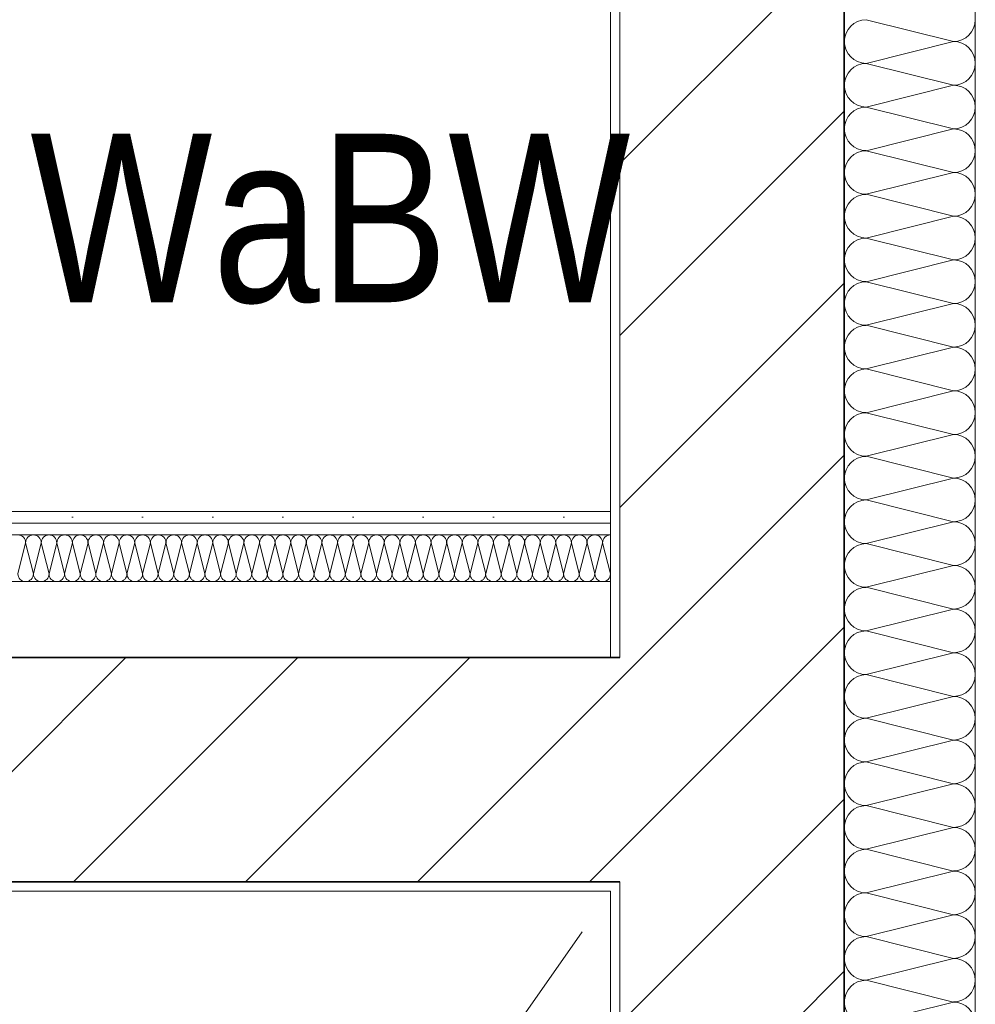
# Model space of a CAD drawing. Header units: metres. Extents: x -177922 to 5550634, y -507967 to 368279.
# Tile 98 of 125: x 3709437 to 3710458, y -50275 to -49222. Entities that reach past the tile are written whole.
import ezdxf

# ---------------------------------------------------------------- set-up
doc = ezdxf.new("R2010")
doc.units = ezdxf.units.M
doc.header["$LTSCALE"] = 0.05
doc.linetypes.add('Strichlinie_ eng', pattern=[4600, 3000, -1600])
for name, color, linetype in [('A_1_Bauteilschraffuren', 7, 'Continuous'), ('A_1_Wände_Außen', 7, 'Continuous'), ('A_1_Wände_Innen_Massiv', 7, 'Continuous'), ('A_1_Wände_Innen_Trockenbau', 7, 'Continuous'), ('A_4_Etiketten_allgemein_100_50', 7, 'Continuous'), ('A_4_Etiketten_UHD', 7, 'Continuous'), ('A_4_Umgrenzung_Raumlegende', 7, 'Continuous')]:
    doc.layers.add(name, color=color, linetype=linetype)
doc.styles.add('ERSTELLTER_STIL_1', font='txt')
doc.dimstyles.new('ERSTELLTER_STIL__21', dxfattribs={"dimtxt": 0.18, "dimasz": 182.4, "dimexe": 0.18, "dimexo": 0.0625, "dimgap": 0, "dimtad": 0, "dimtih": 1, "dimtoh": 1, "dimdec": 4, "dimzin": 0, "dimdsep": 46, "dimcen": 0.09, "dimadec": 0, "dimazin": 0, "dimtfac": 1, "dimtdec": 4, "dimtmove": 0, "dimatfit": 3, "dimldrblk": 'ARROWHEAD_1', "dimfxl": 1, "dimtolj": 1, "dimtzin": 0, "dimarcsym": 0})
pattern_1 = [(45, (3733493.5, -38278.93), (-91.9239, 91.9239), [])]
pattern_2 = [(0, (3733493.5, -38278.93), (0, 173.2051), [0, -100]), (0, (3733543.5, -38192.32), (0, 173.2051), [0, -100])]
pattern_3 = [(0, (3733493.5, -38278.926), (0, 75), [0, -75])]

# ---------------------------------------------------------------- blocks, each defined once
blk = doc.blocks.new('*X129', base_point=(3733493.5, -38278.9))
at = {"layer": 'A_1_Bauteilschraffuren', "color": 253, "linetype": 'Continuous', "lineweight": 13}
for p, q in [((3710435.2, -49245.6), (3710341.8, -49222.3)), ((3710435.2, -49245.6), (3710341.8, -49268.9)), ((3710435.2, -49292.3), (3710341.8, -49268.9)), ((3710435.2, -49292.3), (3710341.8, -49315.6)), ((3710435.2, -49338.9), (3710341.8, -49315.6)), ((3710435.2, -49338.9), (3710341.8, -49362.3)), ((3710435.2, -49385.6), (3710341.8, -49362.3)), ((3710435.2, -49385.6), (3710341.8, -49408.9)), ((3710435.2, -49432.3), (3710341.8, -49408.9)), ((3710435.2, -49432.3), (3710341.8, -49455.6)), ((3710435.2, -49478.9), (3710341.8, -49455.6)), ((3710435.2, -49478.9), (3710341.8, -49502.3)), ((3710435.2, -49525.6), (3710341.8, -49502.3)), ((3710435.2, -49525.6), (3710341.8, -49548.9)), ((3710435.2, -49572.3), (3710341.8, -49548.9)), ((3710435.2, -49572.3), (3710341.8, -49595.6)), ((3710435.2, -49618.9), (3710341.8, -49595.6)), ((3710435.2, -49618.9), (3710341.8, -49642.3)), ((3710435.2, -49665.6), (3710341.8, -49642.3)), ((3710435.2, -49665.6), (3710341.8, -49688.9)), ((3710435.2, -49712.3), (3710341.8, -49688.9)), ((3710435.2, -49712.3), (3710341.8, -49735.6)), ((3710435.2, -49758.9), (3710341.8, -49735.6)), ((3710435.2, -49758.9), (3710341.8, -49782.3)), ((3710435.2, -49805.6), (3710341.8, -49782.3)), ((3710435.2, -49805.6), (3710341.8, -49828.9)), ((3710435.2, -49852.3), (3710341.8, -49828.9)), ((3710435.2, -49852.3), (3710341.8, -49875.6)), ((3710435.2, -49898.9), (3710341.8, -49875.6)), ((3710435.2, -49898.9), (3710341.8, -49922.3)), ((3710435.2, -49945.6), (3710341.8, -49922.3)), ((3710435.2, -49945.6), (3710341.8, -49968.9)), ((3710435.2, -49992.3), (3710341.8, -49968.9)), ((3710435.2, -49992.3), (3710341.8, -50015.6)), ((3710435.2, -50038.9), (3710341.8, -50015.6)), ((3710435.2, -50038.9), (3710341.8, -50062.3)), ((3710435.2, -50085.6), (3710341.8, -50062.3)), ((3710435.2, -50085.6), (3710341.8, -50108.9)), ((3710435.2, -50132.3), (3710341.8, -50108.9)), ((3710435.2, -50132.3), (3710341.8, -50155.6)), ((3710435.2, -50178.9), (3710341.8, -50155.6)), ((3710435.2, -50178.9), (3710341.8, -50202.3)), ((3710435.2, -50225.6), (3710341.8, -50202.3)), ((3710435.2, -50225.6), (3710341.8, -50248.9)), ((3710435.2, -50272.3), (3710341.8, -50248.9)), ((3710435.2, -50272.3), (3710341.8, -50295.6))]:
    blk.add_line(p, q, dxfattribs=at)
for centre, start, end in [((3710341.8, -49245.6), 90, 180), ((3710435.2, -49222.3), 270, 0), ((3710341.8, -49245.6), 180, 270), ((3710435.2, -49268.9), 0, 90), ((3710341.8, -49292.3), 90, 180), ((3710435.2, -49268.9), 270, 0), ((3710341.8, -49292.3), 180, 270), ((3710435.2, -49315.6), 0, 90), ((3710341.8, -49338.9), 90, 180), ((3710435.2, -49315.6), 270, 0), ((3710341.8, -49338.9), 180, 270), ((3710435.2, -49362.3), 0, 90), ((3710341.8, -49385.6), 90, 180), ((3710435.2, -49362.3), 270, 0), ((3710341.8, -49385.6), 180, 270), ((3710435.2, -49408.9), 0, 90), ((3710341.8, -49432.3), 90, 180), ((3710435.2, -49408.9), 270, 0), ((3710341.8, -49432.3), 180, 270), ((3710435.2, -49455.6), 0, 90), ((3710341.8, -49478.9), 90, 180), ((3710435.2, -49455.6), 270, 0), ((3710341.8, -49478.9), 180, 270), ((3710435.2, -49502.3), 0, 90), ((3710341.8, -49525.6), 90, 180), ((3710435.2, -49502.3), 270, 0), ((3710341.8, -49525.6), 180, 270), ((3710435.2, -49548.9), 0, 90), ((3710341.8, -49572.3), 90, 180), ((3710435.2, -49548.9), 270, 0), ((3710341.8, -49572.3), 180, 270), ((3710435.2, -49595.6), 0, 90), ((3710341.8, -49618.9), 90, 180), ((3710435.2, -49595.6), 270, 0), ((3710341.8, -49618.9), 180, 270), ((3710435.2, -49642.3), 0, 90), ((3710341.8, -49665.6), 90, 180), ((3710435.2, -49642.3), 270, 0), ((3710341.8, -49665.6), 180, 270), ((3710435.2, -49688.9), 0, 90), ((3710341.8, -49712.3), 90, 180), ((3710435.2, -49688.9), 270, 0), ((3710341.8, -49712.3), 180, 270), ((3710435.2, -49735.6), 0, 90), ((3710341.8, -49758.9), 90, 180), ((3710435.2, -49735.6), 270, 0), ((3710341.8, -49758.9), 180, 270), ((3710435.2, -49782.3), 0, 90), ((3710341.8, -49805.6), 90, 180), ((3710435.2, -49782.3), 270, 0), ((3710341.8, -49805.6), 180, 270), ((3710435.2, -49828.9), 0, 90), ((3710341.8, -49852.3), 90, 180), ((3710435.2, -49828.9), 270, 0), ((3710341.8, -49852.3), 180, 270), ((3710435.2, -49875.6), 0, 90), ((3710341.8, -49898.9), 90, 180), ((3710435.2, -49875.6), 270, 0), ((3710341.8, -49898.9), 180, 270), ((3710435.2, -49922.3), 0, 90), ((3710341.8, -49945.6), 90, 180), ((3710435.2, -49922.3), 270, 0), ((3710341.8, -49945.6), 180, 270), ((3710435.2, -49968.9), 0, 90), ((3710341.8, -49992.3), 90, 180), ((3710435.2, -49968.9), 270, 0), ((3710341.8, -49992.3), 180, 270), ((3710435.2, -50015.6), 0, 90), ((3710341.8, -50038.9), 90, 180), ((3710435.2, -50015.6), 270, 0), ((3710341.8, -50038.9), 180, 270), ((3710435.2, -50062.3), 0, 90), ((3710341.8, -50085.6), 90, 180), ((3710435.2, -50062.3), 270, 0), ((3710341.8, -50085.6), 180, 270), ((3710435.2, -50108.9), 0, 90), ((3710341.8, -50132.3), 90, 180), ((3710435.2, -50108.9), 270, 0), ((3710341.8, -50132.3), 180, 270), ((3710435.2, -50155.6), 0, 90), ((3710341.8, -50178.9), 90, 180), ((3710435.2, -50155.6), 270, 0), ((3710341.8, -50178.9), 180, 270), ((3710435.2, -50202.3), 0, 90), ((3710341.8, -50225.6), 90, 180), ((3710435.2, -50202.3), 270, 0), ((3710341.8, -50225.6), 180, 270), ((3710435.2, -50248.9), 0, 90), ((3710341.8, -50272.3), 90, 180), ((3710435.2, -50248.9), 270, 0), ((3710341.8, -50272.3), 180, 270), ((3710435.2, -50295.6), 0, 90)]:
    blk.add_arc(centre, 23.3, start, end, dxfattribs=at)
blk = doc.blocks.new('*X131', base_point=(3733493.5, -38278.9))
at = {"layer": 'A_1_Bauteilschraffuren', "color": 253, "linetype": 'Continuous', "lineweight": 13}
for p, q in [((3709443.5, -49781.3), (3709435.2, -49814.6)), ((3709443.5, -49781.3), (3709451.8, -49814.6)), ((3709460.2, -49781.3), (3709451.8, -49814.6)), ((3709460.2, -49781.3), (3709468.5, -49814.6)), ((3709476.8, -49781.3), (3709468.5, -49814.6)), ((3709476.8, -49781.3), (3709485.2, -49814.6)), ((3709493.5, -49781.3), (3709485.2, -49814.6)), ((3709493.5, -49781.3), (3709501.8, -49814.6)), ((3709510.2, -49781.3), (3709501.8, -49814.6)), ((3709510.2, -49781.3), (3709518.5, -49814.6)), ((3709526.8, -49781.3), (3709518.5, -49814.6)), ((3709526.8, -49781.3), (3709535.2, -49814.6)), ((3709543.5, -49781.3), (3709535.2, -49814.6)), ((3709543.5, -49781.3), (3709551.8, -49814.6)), ((3709560.2, -49781.3), (3709551.8, -49814.6)), ((3709560.2, -49781.3), (3709568.5, -49814.6)), ((3709576.8, -49781.3), (3709568.5, -49814.6)), ((3709576.8, -49781.3), (3709585.2, -49814.6)), ((3709593.5, -49781.3), (3709585.2, -49814.6)), ((3709593.5, -49781.3), (3709601.8, -49814.6)), ((3709610.2, -49781.3), (3709601.8, -49814.6)), ((3709610.2, -49781.3), (3709618.5, -49814.6)), ((3709626.8, -49781.3), (3709618.5, -49814.6)), ((3709626.8, -49781.3), (3709635.2, -49814.6)), ((3709643.5, -49781.3), (3709635.2, -49814.6)), ((3709643.5, -49781.3), (3709651.8, -49814.6)), ((3709660.2, -49781.3), (3709651.8, -49814.6)), ((3709660.2, -49781.3), (3709668.5, -49814.6)), ((3709676.8, -49781.3), (3709668.5, -49814.6)), ((3709676.8, -49781.3), (3709685.2, -49814.6)), ((3709693.5, -49781.3), (3709685.2, -49814.6)), ((3709693.5, -49781.3), (3709701.8, -49814.6)), ((3709710.2, -49781.3), (3709701.8, -49814.6)), ((3709710.2, -49781.3), (3709718.5, -49814.6)), ((3709726.8, -49781.3), (3709718.5, -49814.6)), ((3709726.8, -49781.3), (3709735.2, -49814.6)), ((3709743.5, -49781.3), (3709735.2, -49814.6)), ((3709743.5, -49781.3), (3709751.8, -49814.6)), ((3709760.2, -49781.3), (3709751.8, -49814.6)), ((3709760.2, -49781.3), (3709768.5, -49814.6)), ((3709776.8, -49781.3), (3709768.5, -49814.6)), ((3709776.8, -49781.3), (3709785.2, -49814.6)), ((3709793.5, -49781.3), (3709785.2, -49814.6)), ((3709793.5, -49781.3), (3709801.8, -49814.6)), ((3709810.2, -49781.3), (3709801.8, -49814.6)), ((3709810.2, -49781.3), (3709818.5, -49814.6)), ((3709826.8, -49781.3), (3709818.5, -49814.6)), ((3709826.8, -49781.3), (3709835.2, -49814.6)), ((3709843.5, -49781.3), (3709835.2, -49814.6)), ((3709843.5, -49781.3), (3709851.8, -49814.6)), ((3709860.2, -49781.3), (3709851.8, -49814.6)), ((3709860.2, -49781.3), (3709868.5, -49814.6)), ((3709876.8, -49781.3), (3709868.5, -49814.6)), ((3709876.8, -49781.3), (3709885.2, -49814.6)), ((3709893.5, -49781.3), (3709885.2, -49814.6)), ((3709893.5, -49781.3), (3709901.8, -49814.6)), ((3709910.2, -49781.3), (3709901.8, -49814.6)), ((3709910.2, -49781.3), (3709918.5, -49814.6)), ((3709926.8, -49781.3), (3709918.5, -49814.6)), ((3709926.8, -49781.3), (3709935.2, -49814.6)), ((3709943.5, -49781.3), (3709935.2, -49814.6)), ((3709943.5, -49781.3), (3709951.8, -49814.6)), ((3709960.2, -49781.3), (3709951.8, -49814.6)), ((3709960.2, -49781.3), (3709968.5, -49814.6)), ((3709976.8, -49781.3), (3709968.5, -49814.6)), ((3709976.8, -49781.3), (3709985.2, -49814.6)), ((3709993.5, -49781.3), (3709985.2, -49814.6)), ((3709993.5, -49781.3), (3710001.8, -49814.6)), ((3710010.2, -49781.3), (3710001.8, -49814.6)), ((3710010.2, -49781.3), (3710018.5, -49814.6)), ((3710026.8, -49781.3), (3710018.5, -49814.6)), ((3710026.8, -49781.3), (3710035.2, -49814.6)), ((3710043.5, -49781.3), (3710035.2, -49814.6)), ((3710043.5, -49781.3), (3710051.8, -49814.6)), ((3710060.2, -49781.3), (3710051.8, -49814.6)), ((3710060.2, -49781.3), (3710068.5, -49814.6))]:
    blk.add_line(p, q, dxfattribs=at)
for centre, start, end in [((3709435.2, -49781.3), 0, 90), ((3709451.8, -49781.3), 90, 180), ((3709451.8, -49781.3), 0, 90), ((3709468.5, -49781.3), 90, 180), ((3709468.5, -49781.3), 0, 90), ((3709485.2, -49781.3), 90, 180), ((3709485.2, -49781.3), 0, 90), ((3709501.8, -49781.3), 90, 180), ((3709501.8, -49781.3), 0, 90), ((3709518.5, -49781.3), 90, 180), ((3709518.5, -49781.3), 0, 90), ((3709535.2, -49781.3), 90, 180), ((3709535.2, -49781.3), 0, 90), ((3709551.8, -49781.3), 90, 180), ((3709551.8, -49781.3), 0, 90), ((3709568.5, -49781.3), 90, 180), ((3709568.5, -49781.3), 0, 90), ((3709585.2, -49781.3), 90, 180), ((3709585.2, -49781.3), 0, 90), ((3709601.8, -49781.3), 90, 180), ((3709601.8, -49781.3), 0, 90), ((3709618.5, -49781.3), 90, 180), ((3709618.5, -49781.3), 0, 90), ((3709635.2, -49781.3), 90, 180), ((3709635.2, -49781.3), 0, 90), ((3709651.8, -49781.3), 90, 180), ((3709651.8, -49781.3), 0, 90), ((3709668.5, -49781.3), 90, 180), ((3709668.5, -49781.3), 0, 90), ((3709685.2, -49781.3), 90, 180), ((3709685.2, -49781.3), 0, 90), ((3709701.8, -49781.3), 90, 180), ((3709701.8, -49781.3), 0, 90), ((3709718.5, -49781.3), 90, 180), ((3709718.5, -49781.3), 0, 90), ((3709735.2, -49781.3), 90, 180), ((3709735.2, -49781.3), 0, 90), ((3709751.8, -49781.3), 90, 180), ((3709751.8, -49781.3), 0, 90), ((3709768.5, -49781.3), 90, 180), ((3709768.5, -49781.3), 0, 90), ((3709785.2, -49781.3), 90, 180), ((3709785.2, -49781.3), 0, 90), ((3709801.8, -49781.3), 90, 180), ((3709801.8, -49781.3), 0, 90), ((3709818.5, -49781.3), 90, 180), ((3709818.5, -49781.3), 0, 90), ((3709835.2, -49781.3), 90, 180), ((3709835.2, -49781.3), 0, 90), ((3709851.8, -49781.3), 90, 180), ((3709851.8, -49781.3), 0, 90), ((3709868.5, -49781.3), 90, 180), ((3709868.5, -49781.3), 0, 90), ((3709885.2, -49781.3), 90, 180), ((3709885.2, -49781.3), 0, 90), ((3709901.8, -49781.3), 90, 180), ((3709901.8, -49781.3), 0, 90), ((3709918.5, -49781.3), 90, 180), ((3709918.5, -49781.3), 0, 90), ((3709935.2, -49781.3), 90, 180), ((3709935.2, -49781.3), 0, 90), ((3709951.8, -49781.3), 90, 180), ((3709951.8, -49781.3), 0, 90), ((3709968.5, -49781.3), 90, 180), ((3709968.5, -49781.3), 0, 90), ((3709985.2, -49781.3), 90, 180), ((3709985.2, -49781.3), 0, 90), ((3710001.8, -49781.3), 90, 180), ((3710001.8, -49781.3), 0, 90), ((3710018.5, -49781.3), 90, 180), ((3710018.5, -49781.3), 0, 90), ((3710035.2, -49781.3), 90, 180), ((3710035.2, -49781.3), 0, 90), ((3710051.8, -49781.3), 90, 180), ((3710051.8, -49781.3), 0, 90), ((3710068.5, -49781.3), 90, 180), ((3709443.5, -49814.6), 180, 270), ((3709443.5, -49814.6), 270, 0), ((3709460.2, -49814.6), 180, 270), ((3709460.2, -49814.6), 270, 0), ((3709476.8, -49814.6), 180, 270), ((3709476.8, -49814.6), 270, 0), ((3709493.5, -49814.6), 180, 270), ((3709493.5, -49814.6), 270, 0), ((3709510.2, -49814.6), 180, 270), ((3709510.2, -49814.6), 270, 0), ((3709526.8, -49814.6), 180, 270), ((3709526.8, -49814.6), 270, 0), ((3709543.5, -49814.6), 180, 270), ((3709543.5, -49814.6), 270, 0), ((3709560.2, -49814.6), 180, 270), ((3709560.2, -49814.6), 270, 0), ((3709576.8, -49814.6), 180, 270), ((3709576.8, -49814.6), 270, 0), ((3709593.5, -49814.6), 180, 270), ((3709593.5, -49814.6), 270, 0), ((3709610.2, -49814.6), 180, 270), ((3709610.2, -49814.6), 270, 0), ((3709626.8, -49814.6), 180, 270), ((3709626.8, -49814.6), 270, 0), ((3709643.5, -49814.6), 180, 270), ((3709643.5, -49814.6), 270, 0), ((3709660.2, -49814.6), 180, 270), ((3709660.2, -49814.6), 270, 0), ((3709676.8, -49814.6), 180, 270), ((3709676.8, -49814.6), 270, 0), ((3709693.5, -49814.6), 180, 270), ((3709693.5, -49814.6), 270, 0), ((3709710.2, -49814.6), 180, 270), ((3709710.2, -49814.6), 270, 0), ((3709726.8, -49814.6), 180, 270), ((3709726.8, -49814.6), 270, 0), ((3709743.5, -49814.6), 180, 270), ((3709743.5, -49814.6), 270, 0), ((3709760.2, -49814.6), 180, 270), ((3709760.2, -49814.6), 270, 0), ((3709776.8, -49814.6), 180, 270), ((3709776.8, -49814.6), 270, 0), ((3709793.5, -49814.6), 180, 270), ((3709793.5, -49814.6), 270, 0), ((3709810.2, -49814.6), 180, 270), ((3709810.2, -49814.6), 270, 0), ((3709826.8, -49814.6), 180, 270), ((3709826.8, -49814.6), 270, 0), ((3709843.5, -49814.6), 180, 270), ((3709843.5, -49814.6), 270, 0), ((3709860.2, -49814.6), 180, 270), ((3709860.2, -49814.6), 270, 0), ((3709876.8, -49814.6), 180, 270), ((3709876.8, -49814.6), 270, 0), ((3709893.5, -49814.6), 180, 270), ((3709893.5, -49814.6), 270, 0), ((3709910.2, -49814.6), 180, 270), ((3709910.2, -49814.6), 270, 0), ((3709926.8, -49814.6), 180, 270), ((3709926.8, -49814.6), 270, 0), ((3709943.5, -49814.6), 180, 270), ((3709943.5, -49814.6), 270, 0), ((3709960.2, -49814.6), 180, 270), ((3709960.2, -49814.6), 270, 0), ((3709976.8, -49814.6), 180, 270), ((3709976.8, -49814.6), 270, 0), ((3709993.5, -49814.6), 180, 270), ((3709993.5, -49814.6), 270, 0), ((3710010.2, -49814.6), 180, 270), ((3710010.2, -49814.6), 270, 0), ((3710026.8, -49814.6), 180, 270), ((3710026.8, -49814.6), 270, 0), ((3710043.5, -49814.6), 180, 270), ((3710043.5, -49814.6), 270, 0), ((3710060.2, -49814.6), 180, 270), ((3710060.2, -49814.6), 270, 0)]:
    blk.add_arc(centre, 8.33, start, end, dxfattribs=at)
blk = doc.blocks.new('ARROWHEAD_1')
at = {"color": 0, "linetype": 'Continuous', "lineweight": 0}
blk.add_line((0, 0), (-1, 0), dxfattribs=at)
blk.add_circle((0, 0), 0.25, dxfattribs=at)

msp = doc.modelspace()

# ---------------------------------------------------------------- hatches: boundary and pattern name
at = {"layer": 'A_1_Bauteilschraffuren', "linetype": 'Continuous', "lineweight": 13}
h = msp.add_hatch(dxfattribs=at)
h.set_pattern_fill('Verputz_0006', color=251, style=0, pattern_type=2)
h.set_pattern_definition(pattern_2)
h.paths.add_polyline_path([(3710078.496, -49903.926), (3710078.496, -48763.926), (3710068.496, -48763.926), (3710068.496, -49903.926)])
h = msp.add_hatch(dxfattribs=at)
h.set_pattern_fill('MW_Kalksandstein_0006', color=253, style=0, pattern_type=2)
h.set_pattern_definition(pattern_1)
h.paths.add_polyline_path([(3710318.496, -49903.926), (3710318.496, -48763.926), (3710078.496, -48763.926), (3710078.496, -49903.926)])
h = msp.add_hatch(dxfattribs=at)
h.set_pattern_fill('Gipskarton_0006', color=251, style=0, pattern_type=2)
h.set_pattern_definition(pattern_3)
h.paths.add_polyline_path([(3710068.496, -49747.926), (3707568.496, -49747.926), (3707568.496, -49760.426), (3710068.496, -49760.426)])
h = msp.add_hatch(dxfattribs=at)
h.set_pattern_fill('Gipskarton_0006', color=251, style=0, pattern_type=2)
h.set_pattern_definition(pattern_3)
h.paths.add_polyline_path([(3710068.496, -49760.426), (3707568.496, -49760.426), (3707568.496, -49772.926), (3710068.496, -49772.926)])
h = msp.add_hatch(dxfattribs=at)
h.set_pattern_fill('MW_Kalksandstein_0006', color=253, style=0, pattern_type=2)
h.set_pattern_definition(pattern_1)
h.paths.add_polyline_path([(3707558.496, -50143.926), (3710068.496, -50143.926), (3710068.496, -49903.926), (3707568.496, -49903.926), (3707558.496, -49913.541)])
h = msp.add_hatch(dxfattribs=at)
h.set_pattern_fill('MW_Kalksandstein_0006', color=253, style=0, pattern_type=2)
h.set_pattern_definition(pattern_1)
h.paths.add_polyline_path([(3710068.496, -49903.926), (3710068.496, -50143.926), (3710078.496, -50143.926), (3710078.496, -49903.926)])
h = msp.add_hatch(dxfattribs=at)
h.set_pattern_fill('MW_Kalksandstein_0006', color=253, style=0, pattern_type=2)
h.set_pattern_definition(pattern_1)
h.paths.add_polyline_path([(3710078.496, -49903.926), (3710078.496, -50143.926), (3710318.496, -50143.926), (3710318.496, -49903.926)])
h = msp.add_hatch(dxfattribs=at)
h.set_pattern_fill('Verputz_0006', color=251, style=0, pattern_type=2)
h.set_pattern_definition(pattern_2)
h.paths.add_polyline_path([(3707318.496, -50153.926), (3710068.496, -50153.926), (3710068.496, -50143.926), (3707318.896, -50143.926), (3707318.496, -50144.31)])
h = msp.add_hatch(dxfattribs=at)
h.set_pattern_fill('Verputz_0006', color=251, style=0, pattern_type=2)
h.set_pattern_definition(pattern_2)
h.paths.add_polyline_path([(3710068.496, -50143.926), (3710068.496, -50153.926), (3710078.496, -50153.926), (3710078.496, -50143.926)])
h = msp.add_hatch(dxfattribs=at)
h.set_pattern_fill('MW_Kalksandstein_0006', color=253, style=0, pattern_type=2)
h.set_pattern_definition(pattern_1)
h.paths.add_polyline_path([(3710078.496, -53803.926), (3710318.496, -53803.926), (3710318.496, -50143.926), (3710078.496, -50143.926)])
h = msp.add_hatch(dxfattribs=at)
h.set_pattern_fill('Verputz_0006', color=251, style=0, pattern_type=2)
h.set_pattern_definition(pattern_2)
h.paths.add_polyline_path([(3710068.496, -54043.926), (3710078.496, -54043.926), (3710078.496, -50153.926), (3710068.496, -50153.926)])

# ---------------------------------------------------------------- linework, layer by layer
at = {"layer": 'A_1_Wände_Außen', "color": 7, "linetype": 'Continuous', "lineweight": 18}
for p, q in [((3710078.496, -48763.926), (3710078.496, -49903.926)), ((3710078.496, -50143.926), (3710078.496, -53803.926))]:
    msp.add_line(p, q, dxfattribs=at)
at = {"layer": 'A_1_Wände_Außen', "color": 7, "linetype": 'Continuous', "lineweight": 35}
for p, q in [((3710318.496, -49903.926), (3710318.496, -48763.926)), ((3710078.496, -49903.926), (3710068.496, -49903.926)), ((3710078.496, -49903.926), (3710068.496, -49903.926)), ((3710318.496, -50143.926), (3710318.496, -49903.926)), ((3710068.496, -50143.926), (3710078.496, -50143.926)), ((3710068.496, -50143.926), (3710078.496, -50143.926)), ((3710318.496, -53663.926), (3710318.496, -50143.926))]:
    msp.add_line(p, q, dxfattribs=at)
at = {"layer": 'A_1_Wände_Außen', "color": 7, "linetype": 'Continuous', "lineweight": 18, "flags": 128}
for points in [[(3710068.496, -48763.926), (3710068.496, -49903.926)], [(3710458.496, -53663.926), (3710458.496, -48763.926)], [(3710068.496, -50153.926), (3710068.496, -54043.926)]]:
    msp.add_lwpolyline(points, dxfattribs=at)
at = {"layer": 'A_1_Wände_Innen_Massiv', "color": 7, "linetype": 'Continuous', "lineweight": 35}
msp.add_line((3707558.496, -50143.926), (3710068.496, -50143.926), dxfattribs=at)
at = {"layer": 'A_1_Wände_Innen_Massiv', "color": 7, "linetype": 'Continuous', "lineweight": 35, "flags": 128}
msp.add_lwpolyline([(3710068.496, -49903.926), (3709258.496, -49903.926)], dxfattribs=at)
at = {"layer": 'A_1_Wände_Innen_Massiv', "color": 7, "linetype": 'Continuous', "lineweight": 18, "flags": 128}
msp.add_lwpolyline([(3709258.496, -50153.926), (3710068.496, -50153.926)], dxfattribs=at)
at = {"layer": 'A_1_Wände_Innen_Trockenbau', "color": 7, "linetype": 'Continuous', "lineweight": 13}
for p, q in [((3710068.496, -49760.426), (3707568.496, -49760.426)), ((3710068.496, -49772.926), (3707568.496, -49772.926))]:
    msp.add_line(p, q, dxfattribs=at)
at = {"layer": 'A_1_Wände_Innen_Trockenbau', "color": 7, "linetype": 'Continuous', "lineweight": 13, "flags": 128}
for points in [[(3710068.496, -49747.926), (3707568.496, -49747.926)], [(3710068.496, -49822.926), (3710068.496, -49747.926)], [(3707568.496, -49822.926), (3710068.496, -49822.926)]]:
    msp.add_lwpolyline(points, dxfattribs=at)
at = {"layer": 'A_4_Etiketten_UHD', "color": 251, "linetype": 'Strichlinie_ eng', "lineweight": 18}
msp.add_line((3704023.496, -58803.926), (3710068.496, -50153.926), dxfattribs=at)
at = {"layer": 'A_4_Umgrenzung_Raumlegende', "color": 7, "linetype": 'Continuous', "lineweight": 13, "flags": 128}
for points in [[(3702058.496, -46413.926), (3702058.496, -39153.926), (3702058.496, -38398.926), (3700508.496, -38398.926), (3700508.496, -39158.926), (3698078.496, -39158.926), (3698078.496, -40848.926), (3698078.496, -47778.926), (3698078.496, -48393.926), (3707568.496, -48393.926), (3707568.496, -49747.926), (3710068.496, -49747.926), (3710068.496, -48643.926), (3710068.496, -46413.926)], [(3710068.496, -54053.926), (3710068.496, -50153.926), (3707308.496, -50153.926), (3707308.496, -48653.926), (3704023.496, -48653.926), (3704023.496, -50253.926), (3704023.496, -58803.926), (3710068.496, -58803.926)]]:
    msp.add_lwpolyline(points, close=True, dxfattribs=at)

# ---------------------------------------------------------------- block references
at = {"layer": 'A_1_Wände_Außen', "color": 7, "lineweight": 25}
msp.add_blockref('*X129', (3733493.496, -38278.926), dxfattribs=at)
at = {"layer": 'A_1_Wände_Innen_Trockenbau', "color": 7, "lineweight": 25}
msp.add_blockref('*X131', (3733493.496, -38278.926), dxfattribs=at)

# ---------------------------------------------------------------- texts
at = {"layer": 'A_4_Etiketten_allgemein_100_50', "color": 7, "linetype": 'Continuous', "lineweight": 15, "insert": (3709448.478, -49526.792), "char_height": 180, "attachment_point": 7, "style": 'ERSTELLTER_STIL_1'}
msp.add_mtext('\\A1;{\\pql;\\fSwis721 Cn BT|b0|i0|c0|p0;\\W1.000000;WaBW}', dxfattribs=at)

# ---------------------------------------------------------------- leaders
at = {"layer": 'A_4_Etiketten_allgemein_100_50', "color": 7, "linetype": 'Continuous', "lineweight": 13, "annotation_type": 0, "has_hookline": 1, "hookline_direction": 0, "text_width": 608.94}
msp.add_leader([(3708868.478, -50045.534), (3708868.478, -49526.792), (3709368.478, -49578.395)], dimstyle='ERSTELLTER_STIL__21', dxfattribs=at)

doc.saveas('drawing.dxf')
